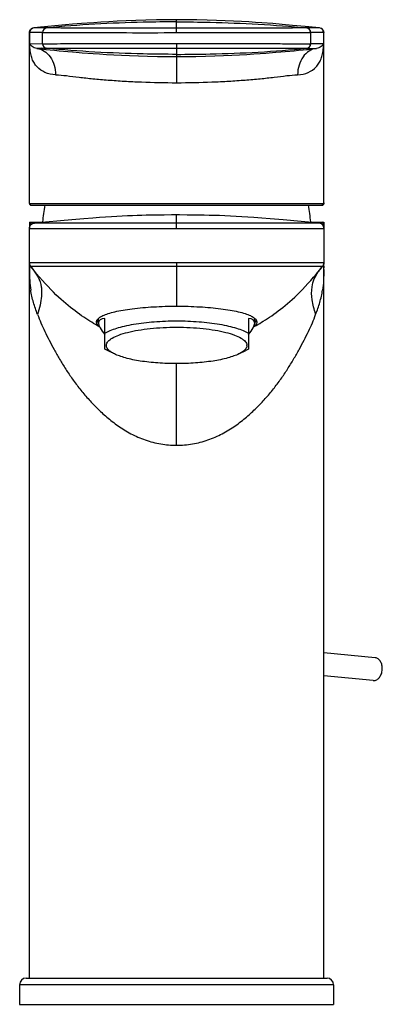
# Model space of a CAD drawing. Header units: millimetres. Extents: x 172 to 474, y -17 to 360.
# Tile 3 of 4: x 172 to 228, y 209 to 360. Entities that reach past the tile are written whole.
import ezdxf

# ---------------------------------------------------------------- set-up
doc = ezdxf.new("R2010")
doc.units = ezdxf.units.MM
doc.header["$LTSCALE"] = 30.734
doc.layers.get('0').update_dxf_attribs({"linetype": 'CONTINUOUS'})

msp = doc.modelspace()

# ---------------------------------------------------------------- linework, layer by layer
at = {"color": 9, "linetype": 'CONTINUOUS'}
for p, q in [((196.36, 357.56), (196.36, 359.53)), ((176.5, 358.29), (174.52, 358.29)), ((176.5, 358.28), (176.5, 358.28)), ((176.5, 358.28), (176.51, 358.28)), ((176.5, 358.28), (176.5, 358.28)), ((176.51, 358.28), (176.51, 358.28)), ((216.22, 358.28), (216.23, 358.28)), ((218.21, 358.29), (216.23, 358.29)), ((173.87, 357.58), (173.86, 357.58)), ((173.87, 357.58), (173.88, 357.59)), ((173.88, 357.59), (173.88, 355.86)), ((173.88, 357.59), (173.89, 357.59)), ((175.86, 357.58), (175.88, 357.58)), ((175.88, 355.86), (175.88, 357.58)), ((216.85, 357.58), (216.85, 355.86)), ((216.86, 357.58), (216.85, 357.58)), ((218.84, 357.59), (218.85, 357.59)), ((218.85, 355.86), (218.85, 357.59)), ((218.86, 357.58), (218.86, 357.58)), ((175.88, 355.86), (175.86, 355.86)), ((176.5, 355.16), (176.51, 355.16)), ((176.5, 355.16), (176.5, 355.16)), ((196.36, 355.89), (196.36, 349.91)), ((216.22, 355.16), (216.23, 355.16)), ((216.23, 355.16), (216.23, 355.16)), ((216.24, 355.15), (217.74, 355.15)), ((216.85, 355.86), (216.86, 355.86)), ((173.87, 331.48), (218.86, 331.48)), ((196.36, 327.63), (196.36, 329.71)), ((174.63, 328.44), (174.62, 328.46)), ((218.11, 328.46), (218.1, 328.44)), ((218.86, 322.37), (173.86, 322.37)), ((173.86, 321.89), (173.86, 321.65)), ((174.04, 321.87), (174.12, 321.88)), ((174.04, 321.87), (218.69, 321.87)), ((196.36, 322.37), (196.36, 315.78)), ((218.86, 321.89), (218.86, 321.65)), ((217.62, 314.5), (217.6, 314.57)), ((196.36, 294.53), (196.36, 307)), ((220.36, 212.13), (172.36, 212.13))]:
    msp.add_line(p, q, dxfattribs=at)
at = {"color": 7, "linetype": 'CONTINUOUS'}
for p, q in [((179.36, 358.73), (174.51, 358.28)), ((175.65, 358.39), (175.57, 358.38)), ((180.43, 358.83), (179.36, 358.73)), ((211.09, 358.93), (209.39, 359.06)), ((212.48, 358.81), (211.09, 358.93)), ((214.08, 358.67), (212.48, 358.81)), ((216.01, 358.49), (214.08, 358.67)), ((218.21, 358.28), (216.01, 358.49)), ((218.72, 358), (218.65, 358.09)), ((173.86, 331.53), (173.86, 357.58)), ((175.86, 357.58), (173.89, 357.59)), ((218.84, 357.59), (216.86, 357.58)), ((218.86, 331.53), (218.86, 357.58)), ((175.86, 355.86), (173.92, 355.82)), ((218.81, 355.83), (216.86, 355.86)), ((181.92, 354.49), (183.61, 354.36)), ((211.53, 354.55), (212.28, 354.61)), ((173.92, 331.32), (173.96, 331.27)), ((174.09, 331.2), (174.17, 331.18)), ((174.17, 331.18), (218.56, 331.18)), ((185.49, 329.38), (184.56, 329.31)), ((186.39, 329.43), (185.49, 329.38)), ((187.24, 329.48), (186.39, 329.43)), ((188.06, 329.53), (187.24, 329.48)), ((188.85, 329.56), (188.06, 329.53)), ((189.6, 329.59), (188.85, 329.56)), ((190.33, 329.62), (189.6, 329.59)), ((191.04, 329.64), (190.33, 329.62)), ((191.72, 329.66), (191.04, 329.64)), ((192.59, 329.68), (191.72, 329.66)), ((193.43, 329.69), (192.59, 329.68)), ((194.45, 329.7), (193.43, 329.69)), ((195.57, 329.71), (194.45, 329.7)), ((196.82, 329.71), (195.57, 329.71)), ((197.98, 329.7), (196.82, 329.71)), ((198.86, 329.69), (197.98, 329.7)), ((199.81, 329.68), (198.86, 329.69)), ((200.55, 329.67), (199.81, 329.68)), ((201.32, 329.65), (200.55, 329.67)), ((202.11, 329.63), (201.32, 329.65)), ((202.92, 329.6), (202.11, 329.63)), ((203.75, 329.57), (202.92, 329.6)), ((204.6, 329.53), (203.75, 329.57)), ((205.46, 329.48), (204.6, 329.53)), ((206.35, 329.43), (205.46, 329.48)), ((207.25, 329.38), (206.35, 329.43)), ((173.86, 328.63), (173.86, 327.66)), ((173.86, 328.63), (176.43, 328.63)), ((173.95, 328.12), (173.95, 328.11)), ((173.96, 328.12), (173.95, 328.12)), ((173.97, 328.14), (173.96, 328.13)), ((173.96, 328.13), (173.96, 328.12)), ((173.96, 328.13), (173.96, 328.13)), ((173.96, 328.13), (173.96, 328.13)), ((173.96, 328.12), (173.96, 328.12)), ((173.98, 328.16), (173.97, 328.15)), ((173.98, 328.15), (173.97, 328.15)), ((174.01, 328.2), (174, 328.19)), ((174.01, 328.21), (174.01, 328.2)), ((174.03, 328.22), (174.02, 328.22)), ((174.08, 328.28), (174.07, 328.27)), ((174.09, 328.29), (174.08, 328.28)), ((174.09, 328.28), (174.08, 328.28)), ((174.38, 328.44), (174.35, 328.43)), ((174.4, 328.45), (174.38, 328.44)), ((174.41, 328.45), (174.38, 328.44)), ((174.44, 328.45), (174.41, 328.45)), ((174.57, 328.47), (174.55, 328.47)), ((180.36, 328.98), (174.57, 328.47)), ((175.2, 328.49), (174.59, 328.45)), ((174.59, 328.47), (174.6, 328.47)), ((174.6, 328.47), (174.6, 328.47)), ((174.6, 328.47), (174.6, 328.47)), ((174.6, 328.47), (174.6, 328.47)), ((174.6, 328.47), (174.6, 328.47)), ((182.2, 329.13), (180.36, 328.98)), ((183.57, 329.24), (182.2, 329.13)), ((184.56, 329.31), (183.57, 329.24)), ((208.17, 329.31), (207.25, 329.38)), ((209.41, 329.22), (208.17, 329.31)), ((210.68, 329.12), (209.41, 329.22)), ((212.63, 328.96), (210.68, 329.12)), ((218.16, 328.47), (212.63, 328.96)), ((216.29, 328.63), (218.86, 328.63)), ((218.11, 328.46), (218.11, 328.46)), ((218.13, 328.47), (218.13, 328.47)), ((218.13, 328.47), (218.13, 328.47)), ((218.13, 328.47), (218.13, 328.47)), ((218.13, 328.47), (218.13, 328.47)), ((218.13, 328.47), (218.13, 328.47)), ((218.18, 328.47), (218.16, 328.47)), ((218.2, 328.47), (218.18, 328.47)), ((218.34, 328.44), (218.31, 328.45)), ((218.54, 328.36), (218.53, 328.37)), ((218.7, 328.23), (218.69, 328.23)), ((218.74, 328.17), (218.73, 328.18)), ((218.76, 328.14), (218.76, 328.14)), ((218.76, 328.13), (218.76, 328.14)), ((218.76, 328.13), (218.76, 328.14)), ((218.77, 328.13), (218.76, 328.13)), ((218.77, 328.12), (218.77, 328.13)), ((218.77, 328.12), (218.77, 328.12)), ((218.78, 328.11), (218.77, 328.12)), ((218.85, 327.88), (218.85, 327.89)), ((218.86, 327.87), (218.85, 327.88)), ((218.86, 328.63), (218.86, 327.66)), ((173.86, 213.13), (173.86, 327.64)), ((218.86, 327.78), (218.86, 327.81)), ((218.86, 327.69), (218.86, 327.78)), ((218.86, 327.66), (218.86, 327.73)), ((218.86, 327.64), (218.86, 322.37)), ((173.86, 322.34), (173.86, 322.26)), ((173.86, 322.33), (173.86, 322.29)), ((173.86, 322.32), (173.87, 322.23)), ((173.86, 322.29), (173.87, 322.26)), ((173.87, 322.27), (173.87, 322.26)), ((173.87, 322.26), (173.87, 322.22)), ((173.87, 322.23), (173.87, 322.1)), ((173.87, 322.17), (173.87, 322.11)), ((173.87, 322.1), (173.87, 321.99)), ((174.04, 321.88), (174.37, 321.45)), ((218.52, 321.66), (218.69, 321.88)), ((218.86, 213.13), (218.86, 322.35)), ((218.86, 322.22), (218.86, 322.32)), ((218.86, 322.14), (218.86, 322.31)), ((218.86, 322.27), (218.86, 322.29)), ((218.86, 322.25), (218.86, 322.27)), ((218.86, 322.26), (218.86, 322.27)), ((218.86, 322.23), (218.86, 322.24)), ((218.86, 322.03), (218.86, 322.2)), ((218.86, 322.09), (218.86, 322.14)), ((218.86, 321.99), (218.86, 322.03)), ((184.43, 313.21), (184.43, 313.9)), ((185.39, 309.22), (185.39, 313.89)), ((207.34, 313.89), (207.34, 309.22)), ((208.3, 313.21), (208.3, 313.9)), ((185.79, 309), (185.39, 309.22)), ((186.84, 308.49), (185.79, 309)), ((205.89, 308.49), (206.94, 309)), ((207.34, 309.22), (206.94, 309)), ((226.73, 262.07), (218.86, 262.82)), ((226.4, 258.59), (218.86, 259.31)), ((226.4, 258.59), (226.48, 258.58)), ((172.36, 212.13), (172.36, 209.13)), ((173.36, 213.13), (219.36, 213.13)), ((220.36, 212.13), (220.36, 209.13)), ((172.36, 209.13), (220.36, 209.13))]:
    msp.add_line(p, q, dxfattribs=at)
for points in [[(196.36, 359.53), (194.95, 359.53), (193.27, 359.51), (191.66, 359.47), (190.12, 359.43), (188.66, 359.37), (187.28, 359.3), (185.98, 359.23), (184.77, 359.16), (183.68, 359.08), (182.7, 359.01), (181.84, 358.95), (180.43, 358.83)], [(209.39, 359.06), (208.42, 359.13), (207.38, 359.19), (206.26, 359.26), (205.07, 359.32), (203.81, 359.38), (202.46, 359.43), (201.02, 359.47), (199.47, 359.51), (197.81, 359.53), (196.36, 359.53)], [(174.01, 358.01), (173.95, 357.93), (173.91, 357.83)], [(174.15, 358.15), (174.08, 358.09), (174.01, 358.01)], [(174.35, 358.25), (174.3, 358.23), (174.21, 358.18), (174.12, 358.12), (174.05, 358.05)], [(174.29, 358.23), (174.22, 358.19), (174.15, 358.15)], [(218.75, 357.95), (218.74, 357.97), (218.74, 357.98), (218.73, 357.99), (218.72, 358.01), (218.71, 358.02), (218.69, 358.03), (218.68, 358.05), (218.67, 358.06), (218.66, 358.07), (218.65, 358.09), (218.63, 358.1), (218.62, 358.11), (218.61, 358.12), (218.59, 358.13), (218.58, 358.15), (218.56, 358.16), (218.55, 358.17), (218.53, 358.18), (218.51, 358.19), (218.49, 358.2), (218.48, 358.21), (218.46, 358.22), (218.44, 358.23)], [(218.65, 358.09), (218.57, 358.16), (218.48, 358.21), (218.44, 358.23)], [(218.83, 357.79), (218.79, 357.9), (218.72, 358)], [(173.91, 357.83), (173.88, 357.73), (173.86, 357.62)], [(218.79, 357.9), (218.78, 357.9), (218.77, 357.92), (218.77, 357.93), (218.76, 357.94)], [(218.86, 357.58), (218.86, 357.67), (218.83, 357.79)], [(180.44, 354.61), (180.56, 354.6), (181.92, 354.49)], [(183.61, 354.36), (184.58, 354.3), (185.62, 354.23), (186.74, 354.17), (187.93, 354.11), (189.18, 354.05), (190.51, 354), (191.92, 353.96), (193.43, 353.93), (195.02, 353.91), (196.36, 353.91)], [(196.36, 353.91), (197.71, 353.91), (199.3, 353.93), (200.8, 353.96), (202.22, 354), (203.55, 354.05), (204.8, 354.11), (205.99, 354.17), (207.11, 354.23), (208.15, 354.3), (209.12, 354.36), (210, 354.43), (211.53, 354.55)], [(173.86, 331.53), (173.86, 331.51), (173.87, 331.49), (173.87, 331.47), (173.87, 331.45), (173.87, 331.42), (173.89, 331.38), (173.92, 331.32)], [(173.96, 331.27), (174.02, 331.23), (174.09, 331.2)], [(218.56, 331.18), (218.63, 331.19), (218.7, 331.22), (218.75, 331.26), (218.8, 331.3), (218.83, 331.35), (218.85, 331.4), (218.86, 331.44), (218.86, 331.47), (218.86, 331.49), (218.86, 331.51), (218.86, 331.53)], [(174.59, 328.45), (174.56, 328.45), (174.53, 328.45), (174.49, 328.45), (174.44, 328.44), (174.39, 328.43), (174.34, 328.41), (174.29, 328.4), (174.24, 328.37), (174.19, 328.35), (174.14, 328.31), (174.09, 328.27), (174.05, 328.23), (174.01, 328.18), (173.97, 328.13), (173.94, 328.07), (173.91, 328.01), (173.89, 327.94), (173.88, 327.87), (173.87, 327.81), (173.86, 327.74), (173.86, 327.67)], [(173.88, 327.89), (173.88, 327.88), (173.87, 327.87)], [(173.9, 327.99), (173.9, 327.98), (173.89, 327.97), (173.89, 327.97), (173.89, 327.96), (173.89, 327.95), (173.89, 327.94), (173.88, 327.93)], [(173.88, 327.92), (173.88, 327.91), (173.88, 327.9), (173.88, 327.89)], [(173.95, 328.12), (173.95, 328.11), (173.95, 328.1), (173.94, 328.09), (173.94, 328.09), (173.94, 328.08), (173.93, 328.07), (173.93, 328.07), (173.93, 328.06), (173.92, 328.06), (173.92, 328.05), (173.92, 328.04), (173.92, 328.04), (173.91, 328.03), (173.91, 328.02), (173.91, 328.02), (173.91, 328.01), (173.9, 328), (173.9, 327.99)], [(173.99, 328.17), (173.98, 328.16), (173.98, 328.15), (173.97, 328.14)], [(173.97, 328.15), (173.97, 328.14), (173.97, 328.14), (173.97, 328.14), (173.97, 328.14)], [(173.99, 328.17), (173.98, 328.16), (173.98, 328.16)], [(174, 328.19), (174, 328.19), (174, 328.18), (173.99, 328.18), (173.99, 328.18), (173.99, 328.17)], [(174.02, 328.22), (174.02, 328.21), (174.01, 328.21), (174.01, 328.2), (174.01, 328.2)], [(174.04, 328.24), (174.03, 328.23), (174.03, 328.22)], [(174.06, 328.26), (174.05, 328.25), (174.04, 328.24), (174.04, 328.23)], [(174.06, 328.25), (174.05, 328.25), (174.04, 328.24)], [(174.08, 328.28), (174.07, 328.27), (174.06, 328.26)], [(174.14, 328.32), (174.12, 328.32), (174.11, 328.31), (174.1, 328.3), (174.09, 328.29)], [(174.15, 328.33), (174.13, 328.32), (174.12, 328.31), (174.11, 328.3)], [(174.26, 328.4), (174.23, 328.38), (174.21, 328.37), (174.19, 328.36), (174.18, 328.35), (174.16, 328.34), (174.15, 328.33)], [(174.31, 328.42), (174.28, 328.41), (174.25, 328.39), (174.23, 328.38), (174.2, 328.37), (174.18, 328.36), (174.16, 328.34)], [(174.38, 328.44), (174.34, 328.43), (174.31, 328.42)], [(174.51, 328.46), (174.49, 328.46), (174.48, 328.46), (174.46, 328.46), (174.43, 328.45), (174.4, 328.45)], [(174.48, 328.46), (174.46, 328.46), (174.44, 328.45)], [(174.55, 328.47), (174.53, 328.47), (174.52, 328.46), (174.5, 328.46), (174.48, 328.46)], [(174.61, 328.45), (174.61, 328.46), (174.6, 328.47), (174.6, 328.47), (174.6, 328.47)], [(218.86, 327.77), (218.86, 327.84), (218.84, 327.92), (218.82, 327.99), (218.79, 328.06), (218.76, 328.13), (218.72, 328.19), (218.67, 328.24), (218.63, 328.28), (218.57, 328.32), (218.52, 328.36), (218.46, 328.39), (218.41, 328.41), (218.35, 328.42), (218.3, 328.44), (218.24, 328.44), (218.2, 328.45), (218.17, 328.45), (218.14, 328.45), (217.61, 328.48)], [(218.13, 328.47), (218.13, 328.47), (218.13, 328.47), (218.12, 328.46), (218.12, 328.45)], [(218.23, 328.46), (218.22, 328.46), (218.2, 328.47), (218.19, 328.47)], [(218.45, 328.41), (218.42, 328.42), (218.4, 328.43), (218.37, 328.43), (218.34, 328.44), (218.32, 328.45), (218.3, 328.45), (218.28, 328.45), (218.26, 328.46), (218.25, 328.46), (218.23, 328.46)], [(218.31, 328.45), (218.29, 328.45), (218.27, 328.46)], [(218.5, 328.38), (218.48, 328.39), (218.45, 328.41), (218.41, 328.42), (218.38, 328.43)], [(218.51, 328.38), (218.49, 328.39), (218.47, 328.4)], [(218.55, 328.36), (218.53, 328.37), (218.5, 328.38)], [(218.57, 328.34), (218.56, 328.35), (218.54, 328.36)], [(218.65, 328.28), (218.64, 328.29), (218.63, 328.3), (218.61, 328.31), (218.6, 328.32), (218.58, 328.33), (218.57, 328.34), (218.55, 328.36)], [(218.6, 328.32), (218.59, 328.33), (218.58, 328.33)], [(218.63, 328.3), (218.62, 328.3), (218.61, 328.31)], [(218.65, 328.28), (218.64, 328.28), (218.64, 328.29)], [(218.66, 328.26), (218.66, 328.27), (218.65, 328.28)], [(218.68, 328.25), (218.67, 328.26), (218.66, 328.27)], [(218.69, 328.24), (218.68, 328.24), (218.68, 328.25), (218.67, 328.25), (218.67, 328.26)], [(218.7, 328.22), (218.69, 328.23), (218.69, 328.24)], [(218.74, 328.18), (218.73, 328.18), (218.73, 328.18), (218.73, 328.19), (218.73, 328.19), (218.72, 328.2), (218.72, 328.2), (218.72, 328.2), (218.71, 328.21), (218.71, 328.21), (218.71, 328.22), (218.7, 328.22)], [(218.76, 328.15), (218.76, 328.15), (218.75, 328.15), (218.75, 328.15), (218.75, 328.16), (218.75, 328.16), (218.75, 328.16), (218.75, 328.16), (218.74, 328.17), (218.74, 328.17), (218.74, 328.17)], [(218.83, 327.98), (218.83, 327.99), (218.83, 327.99), (218.82, 328), (218.82, 328.01), (218.82, 328.01), (218.82, 328.02), (218.82, 328.03), (218.81, 328.03), (218.81, 328.04), (218.81, 328.05), (218.8, 328.05), (218.8, 328.06), (218.8, 328.07), (218.8, 328.07), (218.79, 328.08), (218.79, 328.09), (218.79, 328.09), (218.78, 328.1), (218.78, 328.11), (218.78, 328.11), (218.77, 328.12)], [(218.85, 327.89), (218.85, 327.9), (218.85, 327.91), (218.85, 327.92), (218.84, 327.93), (218.84, 327.94), (218.84, 327.95), (218.84, 327.96), (218.84, 327.96), (218.83, 327.97)], [(173.87, 327.78), (173.86, 327.73), (173.86, 327.68)], [(173.87, 327.85), (173.87, 327.84), (173.87, 327.82), (173.87, 327.79), (173.87, 327.78)], [(218.86, 327.83), (218.86, 327.85), (218.86, 327.87)], [(173.87, 322.3), (173.87, 322.29), (173.87, 322.27)], [(173.87, 322.28), (173.87, 322.27), (173.87, 322.25), (173.87, 322.24), (173.87, 322.22), (173.87, 322.2), (173.88, 322.19), (173.88, 322.17), (173.88, 322.15)], [(173.88, 322.15), (173.89, 322.13), (173.89, 322.12), (173.9, 322.11)], [(173.9, 322.11), (173.9, 322.09), (173.91, 322.08), (173.91, 322.07)], [(218.58, 321.73), (218.64, 321.8), (218.66, 321.84), (218.69, 321.88)], [(218.83, 322.11), (218.84, 322.13), (218.85, 322.16), (218.85, 322.19)], [(218.86, 322.29), (218.86, 322.3), (218.86, 322.32), (218.86, 322.32)], [(218.53, 321.66), (218.55, 321.69), (218.58, 321.73)]]:
    msp.add_lwpolyline(points, dxfattribs=at)
at = {"color": 9, "linetype": 'CONTINUOUS'}
for points in [[(216.22, 358.28), (216.23, 358.28), (216.23, 358.28), (216.23, 358.28)], [(216.22, 358.28), (216.22, 358.28), (216.22, 358.28)], [(176.5, 355.16), (176.5, 355.16), (176.51, 355.16), (176.51, 355.16), (176.51, 355.16)], [(216.22, 355.16), (216.22, 355.16), (216.22, 355.16), (216.22, 355.16), (216.23, 355.16)], [(216.63, 321.88), (218.61, 321.88), (218.69, 321.87)]]:
    msp.add_lwpolyline(points, dxfattribs=at)
at = {"color": 7, "linetype": 'CONTINUOUS'}
for centre, radius, start, end in [((174.59, 357.59), 0.7, 95.601, 180.5966), ((176.56, 357.59), 0.7, 95.5993, 180.5912), ((216.16, 357.59), 0.7, 359.4132, 84.4233), ((218.14, 357.59), 0.7, 359.4078, 84.4217), ((176.56, 355.85), 0.7, 179.4083, 264.5103), ((216.16, 355.85), 0.7, 275.9795, 0.5919), ((195.81, 327.13), 20, 168.2891, 175.6803), ((196.92, 327.13), 20, 4.3197, 11.7109), ((174.46, 322.3), 0.599, 202.8941, 207.7726), ((218.26, 322.31), 0.603, 332.2773, 336.4453), ((218.31, 322.29), 0.556, 336.4449, 340.869), ((239.05, 305.51), 26.11, 141.8103, 142.3963), ((199.67, 340.04), 31.29, 240.3818, 241.1669), ((185.66, 314.15), 1.85, 230.2696, 233.4662), ((193.06, 340.03), 31.29, 298.8257, 299.6149), ((207.07, 314.14), 1.84, 306.5528, 309.8436), ((186.33, 309.78), 0.72, 174.2122, 179.9889), ((206.39, 309.78), 0.72, 0.0111, 5.7848), ((205.64, 310.22), 1.61, 317.4873, 318.593), ((173.36, 212.13), 1, 90, 180), ((219.36, 212.13), 1, 0, 90)]:
    msp.add_arc(centre, radius, start, end, dxfattribs=at)
at = {"color": 9, "linetype": 'CONTINUOUS'}
for centre, radius, start, end in [((176.58, 357.58), 0.7, 95.2888, 180.0747), ((216.15, 357.58), 0.7, 359.9977, 84.71), ((218.15, 357.58), 0.707, 21.3892, 63.0856), ((218.16, 357.59), 0.696, 20.7462, 26.7061), ((166.6, 355.48), 7.32, 357.951, 2.5517), ((175.75, 128.03), 227.13, 89.8108, 90.1926), ((202.29, 604.9), 251.24, 263.7601, 265.0098), ((176.58, 355.86), 0.7, 179.9247, 264.711), ((190.16, 607.74), 254.1, 274.995, 276.233), ((216.15, 355.86), 0.7, 275.2896, 0.0082), ((218.56, 331.48), 0.296, 303.7464, 330.1895), ((176.16, 327.76), 2.3, 157.7193, 166.6483), ((174.54, 329.72), 1.28, 286.2148, 301.5348), ((218.2, 329.74), 1.29, 238.4949, 243.1296), ((218.19, 329.72), 1.27, 243.122, 253.6717), ((216.6, 327.78), 2.26, 20.3943, 22.3149), ((216.57, 327.77), 2.29, 15.0225, 20.3823), ((216.5, 327.75), 2.36, 10.2428, 15.0173), ((216.44, 327.74), 2.43, 8.7978, 10.2528), ((300.46, 321.76), 126.59, 180.0478, 180.1826), ((225.38, 315.89), 8.96, 144.7856, 145.1965), ((92.42, 321.76), 126.44, 359.817, 359.9521)]:
    msp.add_arc(centre, radius, start, end, dxfattribs=at)
at = {"color": 7, "linetype": 'CONTINUOUS'}
for centre, major_axis, ratio, start_param, end_param in [((196.36, 306.55), (11.86, -6.96), 0.194963, 2.851774, 3.659426), ((196.36, 313.9), (12.25, 0), 0.260244, -3.03567, -2.916495), ((196.36, 306.55), (11.86, 6.96), 0.194963, 5.765352, 6.573004), ((196.36, 313.9), (12.25, 0), 0.260244, -0.221429, -0.103184)]:
    msp.add_ellipse(centre, major_axis=major_axis, ratio=ratio, start_param=start_param, end_param=end_param, dxfattribs=at)
at = {"color": 9, "linetype": 'CONTINUOUS'}
for points, knots in [([(173.87, 357.58), (173.87, 357.67), (173.9, 357.84), (173.99, 357.98), (174.05, 358.05)], [0, 0, 0, 0, 0.499995, 1, 1, 1, 1]), ([(173.92, 357.84), (173.96, 357.94), (174.09, 358.13), (174.29, 358.23), (174.4, 358.26)], [0, 0, 0, 0, 0.500846, 1, 1, 1, 1]), ([(196.36, 359.2), (194.66, 359.2), (188.03, 359.13), (181.4, 358.75), (176.5, 358.28)], [0, 0, 0, 0, 0.256536, 1, 1, 1, 1]), ([(196.36, 358.25), (195.1, 358.25), (192.62, 358.25), (189.02, 358.26), (185.68, 358.26), (182.74, 358.26), (180.58, 358.26), (179.13, 358.26), (178.28, 358.27), (177.59, 358.27), (177.07, 358.27), (176.73, 358.28), (176.56, 358.28), (176.51, 358.28)], [0, 0, 0, 0, 0.190794, 0.374616, 0.544646, 0.694744, 0.819261, 0.870535, 0.913805, 0.948616, 0.974717, 0.99191, 1, 1, 1, 1]), ([(196.36, 359.2), (198.07, 359.2), (204.7, 359.13), (211.32, 358.75), (216.23, 358.28)], [0, 0, 0, 0, 0.256536, 1, 1, 1, 1]), ([(216.22, 358.28), (216.16, 358.28), (216, 358.28), (215.66, 358.27), (215.14, 358.27), (214.45, 358.27), (213.59, 358.26), (212.14, 358.26), (209.99, 358.26), (207.04, 358.26), (203.71, 358.26), (200.11, 358.25), (197.63, 358.25), (196.36, 358.25)], [0, 0, 0, 0, 0.008121, 0.025339, 0.051459, 0.086284, 0.129563, 0.180841, 0.305356, 0.45544, 0.625446, 0.809239, 1, 1, 1, 1]), ([(175.88, 357.58), (175.93, 357.58), (176.1, 357.58), (176.45, 357.58), (176.98, 357.57), (178.04, 357.57), (179.77, 357.56), (182.29, 357.56), (185.33, 357.56), (190.08, 357.55), (193.8, 357.55), (196.36, 357.56)], [0, 0, 0, 0, 0.007839, 0.024825, 0.050811, 0.085543, 0.17992, 0.304482, 0.454645, 0.624881, 1, 1, 1, 1]), ([(196.36, 357.56), (198.93, 357.56), (202.65, 357.56), (207.4, 357.56), (210.44, 357.56), (212.96, 357.57), (214.69, 357.57), (215.75, 357.57), (216.28, 357.58), (216.63, 357.58), (216.8, 357.58), (216.85, 357.58)], [0, 0, 0, 0, 0.375122, 0.545358, 0.695521, 0.820082, 0.914458, 0.94919, 0.975176, 0.992161, 1, 1, 1, 1]), ([(218.86, 357.58), (218.86, 357.59), (218.86, 357.59), (218.85, 357.59), (218.85, 357.59)], [0, 0, 0, 0, 0.448482, 1, 1, 1, 1]), ([(173.92, 355.22), (173.91, 355.27), (173.9, 355.48), (173.88, 355.7), (173.88, 355.86)], [0, 0, 0, 0, 0.246725, 1, 1, 1, 1]), ([(174.98, 355.15), (174.72, 355.17), (174.3, 355.35), (174.02, 355.68), (173.92, 355.81)], [0, 0, 0, 0, 0.6091, 1, 1, 1, 1]), ([(177.86, 351.12), (177.3, 351.14), (176.26, 351.36), (175.17, 352.1), (174.58, 352.88), (174.25, 353.56), (174.03, 354.35), (173.95, 354.92), (173.92, 355.22)], [0, 0, 0, 0, 0.265016, 0.496285, 0.609493, 0.727728, 0.856435, 1, 1, 1, 1]), ([(174.98, 355.15), (175.38, 355.1), (176.19, 354.8), (177.13, 353.86), (177.73, 352.58), (177.86, 351.61), (177.86, 351.12)], [0, 0, 0, 0, 0.223363, 0.46398, 0.725198, 1, 1, 1, 1]), ([(175.88, 355.86), (175.93, 355.86), (176.1, 355.86), (176.45, 355.87), (176.98, 355.87), (178.04, 355.87), (179.77, 355.88), (182.29, 355.88), (185.33, 355.88), (190.08, 355.89), (193.8, 355.89), (196.36, 355.89)], [0, 0, 0, 0, 0.007839, 0.024824, 0.050809, 0.085541, 0.179918, 0.304482, 0.454647, 0.624885, 1, 1, 1, 1]), ([(196.36, 354.24), (194.66, 354.24), (188.03, 354.31), (181.41, 354.69), (176.5, 355.16)], [0, 0, 0, 0, 0.256536, 1, 1, 1, 1]), ([(176.51, 355.16), (176.56, 355.16), (176.73, 355.16), (177.07, 355.17), (177.59, 355.17), (178.28, 355.17), (179.14, 355.18), (180.59, 355.18), (182.74, 355.18), (185.69, 355.18), (189.02, 355.19), (192.62, 355.19), (195.1, 355.19), (196.36, 355.19)], [0, 0, 0, 0, 0.008122, 0.025343, 0.051466, 0.086294, 0.129577, 0.180858, 0.305376, 0.45546, 0.625462, 0.809247, 1, 1, 1, 1]), ([(196.36, 355.89), (198.93, 355.89), (202.65, 355.89), (207.4, 355.88), (210.44, 355.88), (212.96, 355.87), (214.69, 355.87), (215.75, 355.87), (216.28, 355.86), (216.63, 355.86), (216.8, 355.86), (216.85, 355.86)], [0, 0, 0, 0, 0.375118, 0.545356, 0.695521, 0.820084, 0.91446, 0.949192, 0.975176, 0.992161, 1, 1, 1, 1]), ([(196.36, 355.19), (197.63, 355.19), (200.11, 355.19), (203.71, 355.19), (207.04, 355.18), (209.99, 355.18), (212.14, 355.18), (213.59, 355.18), (214.45, 355.17), (215.14, 355.17), (215.66, 355.17), (216, 355.16), (216.16, 355.16), (216.22, 355.16)], [0, 0, 0, 0, 0.190761, 0.374554, 0.54456, 0.694644, 0.819158, 0.870436, 0.913716, 0.94854, 0.97466, 0.991879, 1, 1, 1, 1]), ([(196.36, 354.24), (198.07, 354.24), (204.7, 354.31), (211.32, 354.69), (216.23, 355.16)], [0, 0, 0, 0, 0.256536, 1, 1, 1, 1]), ([(214.87, 351.12), (215.43, 351.14), (216.47, 351.36), (217.56, 352.1), (218.15, 352.88), (218.48, 353.56), (218.7, 354.35), (218.78, 354.92), (218.81, 355.22)], [0, 0, 0, 0, 0.265033, 0.49632, 0.609529, 0.727752, 0.856434, 1, 1, 1, 1]), ([(217.75, 355.15), (217.35, 355.1), (216.54, 354.8), (215.6, 353.86), (215, 352.58), (214.87, 351.61), (214.87, 351.12)], [0, 0, 0, 0, 0.223327, 0.46394, 0.725176, 1, 1, 1, 1]), ([(218.81, 355.83), (218.77, 355.77), (218.66, 355.62), (218.35, 355.32), (218, 355.17), (217.74, 355.15)], [0, 0, 0, 0, 0.179081, 0.404252, 1, 1, 1, 1]), ([(218.81, 355.22), (218.81, 355.27), (218.8, 355.47), (218.81, 355.68), (218.81, 355.83)], [0, 0, 0, 0, 0.254007, 1, 1, 1, 1]), ([(218.81, 355.22), (218.81, 355.27), (218.83, 355.48), (218.84, 355.7), (218.85, 355.86)], [0, 0, 0, 0, 0.245355, 1, 1, 1, 1]), ([(177.86, 351.12), (178.42, 351.1), (179.61, 350.99), (181.51, 350.73), (183.63, 350.51), (185.94, 350.31), (188.41, 350.14), (191.9, 349.96), (194.56, 349.91), (196.36, 349.91)], [0, 0, 0, 0, 0.090302, 0.194179, 0.30968, 0.435153, 0.568917, 0.709019, 1, 1, 1, 1]), ([(196.36, 349.91), (198.16, 349.91), (200.83, 349.96), (204.32, 350.14), (206.78, 350.31), (209.09, 350.51), (211.22, 350.73), (213.11, 350.99), (214.31, 351.1), (214.87, 351.12)], [0, 0, 0, 0, 0.290981, 0.431083, 0.564847, 0.69032, 0.805821, 0.909698, 1, 1, 1, 1]), ([(173.87, 331.48), (173.87, 331.48), (173.87, 331.49), (173.86, 331.51), (173.86, 331.53), (173.86, 331.54)], [0, 0, 0, 0, 0.070723, 0.258705, 1, 1, 1, 1]), ([(173.87, 331.48), (173.87, 331.47), (173.87, 331.42), (173.89, 331.37), (173.91, 331.34)], [0, 0, 0, 0, 0.236991, 1, 1, 1, 1]), ([(218.86, 331.54), (218.86, 331.53), (218.86, 331.51), (218.86, 331.49), (218.86, 331.49)], [0, 0, 0, 0, 0.675467, 1, 1, 1, 1]), ([(173.86, 327.64), (173.86, 327.75), (173.87, 327.96), (174.04, 328.24), (174.31, 328.42), (174.52, 328.44), (174.63, 328.44)], [0, 0, 0, 0, 0.249584, 0.499937, 0.75031, 1, 1, 1, 1]), ([(173.87, 327.93), (173.87, 327.89), (173.87, 327.83), (173.86, 327.76), (173.86, 327.74)], [0, 0, 0, 0, 0.702296, 1, 1, 1, 1]), ([(173.93, 328.29), (173.92, 328.27), (173.9, 328.15), (173.88, 328.03), (173.87, 327.93)], [0, 0, 0, 0, 0.245159, 1, 1, 1, 1]), ([(196.36, 328.43), (194.95, 328.43), (192.18, 328.43), (188.77, 328.43), (186.16, 328.44), (184.33, 328.44), (182.63, 328.43), (181.05, 328.43), (179.62, 328.43), (178.36, 328.43), (177.41, 328.43), (176.74, 328.43), (176.3, 328.43), (175.92, 328.43), (175.59, 328.43), (175.3, 328.43), (175.07, 328.43), (174.9, 328.43), (174.8, 328.43), (174.74, 328.43), (174.69, 328.44), (174.66, 328.44), (174.64, 328.44), (174.63, 328.44), (174.63, 328.44)], [0, 0, 0, 0, 0.194779, 0.382354, 0.471056, 0.555216, 0.634037, 0.706767, 0.772684, 0.831164, 0.88163, 0.903713, 0.923622, 0.941307, 0.956727, 0.969846, 0.980627, 0.989039, 0.992353, 0.995072, 0.997195, 0.998723, 0.999655, 1, 1, 1, 1]), ([(218.1, 328.44), (218.1, 328.44), (218.09, 328.44), (218.07, 328.44), (218.03, 328.44), (217.99, 328.43), (217.93, 328.43), (217.83, 328.43), (217.66, 328.43), (217.43, 328.43), (217.14, 328.43), (216.81, 328.43), (216.42, 328.43), (215.99, 328.43), (215.32, 328.43), (214.37, 328.43), (213.11, 328.43), (211.68, 328.43), (210.1, 328.43), (208.39, 328.44), (206.57, 328.44), (203.96, 328.43), (200.55, 328.43), (197.78, 328.43), (196.36, 328.43)], [0, 0, 0, 0, 0.000345, 0.001277, 0.002805, 0.004928, 0.007647, 0.010961, 0.019373, 0.030154, 0.043273, 0.058693, 0.076378, 0.096287, 0.11837, 0.168836, 0.227316, 0.293233, 0.365963, 0.444784, 0.528944, 0.617646, 0.805221, 1, 1, 1, 1]), ([(218.86, 327.64), (218.86, 327.75), (218.86, 327.96), (218.69, 328.24), (218.42, 328.42), (218.2, 328.44), (218.1, 328.44)], [0, 0, 0, 0, 0.249487, 0.500004, 0.750506, 1, 1, 1, 1]), ([(218.86, 327.74), (218.86, 327.75), (218.86, 327.8), (218.86, 327.85), (218.86, 327.88)], [0, 0, 0, 0, 0.31759, 1, 1, 1, 1]), ([(173.86, 327.64), (173.86, 327.64), (173.88, 327.64), (173.89, 327.64), (173.93, 327.64), (173.98, 327.63), (174.04, 327.63), (174.15, 327.63), (174.31, 327.63), (174.56, 327.63), (174.85, 327.63), (175.2, 327.63), (175.59, 327.63), (176.04, 327.63), (176.73, 327.63), (177.72, 327.63), (179.03, 327.63), (180.51, 327.63), (182.14, 327.63), (183.91, 327.64), (185.79, 327.64), (188.5, 327.64), (192.03, 327.63), (194.9, 327.63), (196.36, 327.63)], [0, 0, 0, 0, 0.000319, 0.001227, 0.002732, 0.004835, 0.007536, 0.010834, 0.019217, 0.02997, 0.043063, 0.05846, 0.076126, 0.096021, 0.118095, 0.168552, 0.227026, 0.292944, 0.365683, 0.444525, 0.528715, 0.617454, 0.805106, 1, 1, 1, 1]), ([(196.36, 327.63), (197.83, 327.63), (200.7, 327.63), (204.23, 327.64), (206.93, 327.64), (208.82, 327.64), (210.59, 327.63), (212.22, 327.63), (213.7, 327.63), (215.01, 327.63), (215.99, 327.63), (216.69, 327.63), (217.14, 327.63), (217.53, 327.63), (217.88, 327.63), (218.17, 327.63), (218.41, 327.63), (218.58, 327.63), (218.69, 327.63), (218.75, 327.63), (218.8, 327.64), (218.83, 327.64), (218.85, 327.64), (218.86, 327.64), (218.86, 327.64)], [0, 0, 0, 0, 0.194894, 0.382546, 0.471285, 0.555475, 0.634317, 0.707056, 0.772974, 0.831448, 0.881905, 0.903979, 0.923874, 0.94154, 0.956937, 0.97003, 0.980783, 0.989166, 0.992464, 0.995165, 0.997268, 0.998773, 0.999681, 1, 1, 1, 1]), ([(173.86, 321.36), (173.87, 320.79), (173.88, 319.75), (173.98, 318.71), (174.05, 318.23)], [0, 0, 0, 0, 0.538809, 1, 1, 1, 1]), ([(174.37, 321.45), (174.67, 321.05), (175.26, 320.21), (175.58, 319.23), (175.66, 318.72)], [0, 0, 0, 0, 0.49643, 1, 1, 1, 1]), ([(217.07, 318.72), (217.13, 319.14), (217.37, 319.94), (217.79, 320.66), (218.03, 321)], [0, 0, 0, 0, 0.505186, 1, 1, 1, 1]), ([(218.86, 321.36), (218.86, 320.79), (218.85, 319.75), (218.75, 318.71), (218.68, 318.23)], [0, 0, 0, 0, 0.53879, 1, 1, 1, 1]), ([(175.1, 314.5), (174.98, 314.81), (174.76, 315.42), (174.46, 316.35), (174.22, 317.28), (174.1, 317.91), (174.05, 318.23)], [0, 0, 0, 0, 0.258288, 0.506408, 0.75193, 1, 1, 1, 1]), ([(175.66, 318.72), (175.68, 318.61), (175.74, 318.15), (175.73, 317.67), (175.7, 317.32)], [0, 0, 0, 0, 0.240731, 1, 1, 1, 1]), ([(217.6, 314.57), (217.41, 315.29), (217.02, 316.64), (216.97, 318.07), (217.07, 318.72)], [0, 0, 0, 0, 0.532732, 1, 1, 1, 1]), ([(217.62, 314.5), (217.75, 314.81), (217.97, 315.42), (218.27, 316.35), (218.51, 317.28), (218.63, 317.91), (218.68, 318.23)], [0, 0, 0, 0, 0.258361, 0.506611, 0.752155, 1, 1, 1, 1]), ([(175.7, 317.32), (175.67, 316.85), (175.5, 315.9), (175.23, 314.98), (175.1, 314.5)], [0, 0, 0, 0, 0.483423, 1, 1, 1, 1]), ([(175.1, 314.5), (175.26, 314.07), (175.61, 313.2), (176.21, 311.89), (176.89, 310.54), (177.65, 309.13), (178.48, 307.65), (179.4, 306.14), (180.43, 304.62), (181.56, 303.11), (182.81, 301.63), (184.17, 300.2), (185.69, 298.79), (187.41, 297.44), (189.37, 296.23), (191.56, 295.27), (193.92, 294.66), (195.55, 294.53), (196.36, 294.53)], [0, 0, 0, 0, 0.044398, 0.090832, 0.139723, 0.191729, 0.246849, 0.304412, 0.364054, 0.425405, 0.48795, 0.551672, 0.61818, 0.689226, 0.76416, 0.841863, 0.920856, 1, 1, 1, 1]), ([(196.36, 294.53), (197.18, 294.53), (198.81, 294.66), (201.16, 295.27), (203.35, 296.23), (205.32, 297.44), (207.03, 298.79), (208.56, 300.2), (209.92, 301.63), (211.17, 303.11), (212.3, 304.62), (213.32, 306.14), (214.25, 307.65), (215.08, 309.13), (215.84, 310.54), (216.52, 311.89), (217.12, 313.2), (217.46, 314.07), (217.62, 314.5)], [0, 0, 0, 0, 0.079144, 0.158137, 0.23584, 0.310774, 0.38182, 0.448328, 0.51205, 0.574595, 0.635946, 0.695588, 0.753151, 0.808271, 0.860277, 0.909168, 0.955602, 1, 1, 1, 1])]:
    msp.add_open_spline(points, degree=3, knots=knots, dxfattribs=at)
for points in [[(173.88, 357.59), (173.88, 357.67), (173.89, 357.76), (173.92, 357.84)], [(218.8, 357.84), (218.84, 357.76), (218.85, 357.67), (218.85, 357.59)], [(218.86, 357.58), (218.86, 357.67), (218.85, 357.75), (218.82, 357.83)], [(173.91, 331.34), (173.92, 331.32), (173.93, 331.3), (173.95, 331.28)], [(173.95, 331.28), (173.96, 331.27), (173.98, 331.25), (174, 331.24)], [(174, 331.24), (174.03, 331.22), (174.06, 331.21), (174.09, 331.2)], [(174.09, 331.2), (174.11, 331.19), (174.14, 331.18), (174.17, 331.18)], [(218.64, 331.2), (218.61, 331.19), (218.59, 331.18), (218.56, 331.18)], [(218.73, 331.24), (218.7, 331.22), (218.67, 331.2), (218.64, 331.2)], [(218.86, 331.48), (218.86, 331.43), (218.85, 331.38), (218.82, 331.33)], [(218.86, 327.88), (218.85, 327.96), (218.84, 328.03), (218.83, 328.11)], [(218.06, 321.05), (218.16, 321.19), (218.26, 321.32), (218.36, 321.45)]]:
    msp.add_open_spline(points, degree=3, dxfattribs=at)
at = {"color": 7, "linetype": 'CONTINUOUS'}
for points, knots in [([(173.92, 355.82), (173.91, 355.83), (173.91, 355.84), (173.9, 355.85), (173.9, 355.84), (173.89, 355.84), (173.88, 355.85), (173.88, 355.85), (173.88, 355.86)], [0, 0, 0, 0, 0.329998, 0.469974, 0.558145, 0.649252, 0.745849, 1, 1, 1, 1]), ([(218.81, 355.83), (218.82, 355.83), (218.83, 355.85), (218.84, 355.85), (218.85, 355.86)], [0, 0, 0, 0, 0.527327, 1, 1, 1, 1]), ([(173.86, 322.37), (173.86, 322.35), (173.86, 322.3), (173.87, 322.21), (173.89, 322.1), (173.94, 322), (173.99, 321.93), (174.02, 321.89), (174.04, 321.88), (174.04, 321.88)], [0, 0, 0, 0, 0.124192, 0.248977, 0.499468, 0.75001, 0.874819, 0.999122, 1, 1, 1, 1]), ([(184.21, 312.83), (183.85, 313.04), (182.65, 313.75), (180.55, 315.17), (177.61, 317.69), (175.29, 320.27), (174.04, 321.87)], [0, 0, 0, 0, 0.126969, 0.418003, 0.709038, 1, 1, 1, 1]), ([(208.52, 312.83), (208.88, 313.04), (210.08, 313.75), (212.18, 315.17), (215.12, 317.69), (217.43, 320.27), (218.69, 321.88)], [0, 0, 0, 0, 0.127128, 0.418093, 0.709058, 1, 1, 1, 1]), ([(218.86, 322.37), (218.86, 322.35), (218.86, 322.3), (218.86, 322.21), (218.84, 322.1), (218.79, 322), (218.73, 321.93), (218.71, 321.89), (218.69, 321.87)], [0, 0, 0, 0, 0.118808, 0.244223, 0.495972, 0.747777, 0.873211, 1, 1, 1, 1]), ([(185.07, 314.33), (185.33, 314.45), (185.95, 314.68), (186.98, 314.95), (188.22, 315.19), (190.18, 315.48), (192.92, 315.71), (195.18, 315.78), (196.36, 315.78)], [0, 0, 0, 0, 0.076265, 0.1703, 0.280859, 0.406032, 0.690222, 1, 1, 1, 1]), ([(196.36, 315.78), (197.54, 315.78), (199.81, 315.71), (202.54, 315.48), (204.5, 315.19), (205.74, 314.95), (206.78, 314.68), (207.39, 314.45), (207.65, 314.33)], [0, 0, 0, 0, 0.309619, 0.593725, 0.718902, 0.829505, 0.923619, 1, 1, 1, 1]), ([(184.11, 313.35), (184.11, 313.4), (184.12, 313.47), (184.15, 313.53), (184.15, 313.55)], [0, 0, 0, 0, 0.743374, 1, 1, 1, 1]), ([(184.17, 313.11), (184.16, 313.13), (184.13, 313.21), (184.11, 313.29), (184.11, 313.35)], [0, 0, 0, 0, 0.259992, 1, 1, 1, 1]), ([(184.15, 313.55), (184.17, 313.6), (184.28, 313.81), (184.48, 313.97), (184.63, 314.08)], [0, 0, 0, 0, 0.210523, 1, 1, 1, 1]), ([(184.48, 312.72), (184.44, 312.75), (184.32, 312.87), (184.21, 313), (184.17, 313.11)], [0, 0, 0, 0, 0.282328, 1, 1, 1, 1]), ([(184.63, 314.08), (184.67, 314.1), (184.81, 314.19), (184.96, 314.27), (185.07, 314.33)], [0, 0, 0, 0, 0.230476, 1, 1, 1, 1]), ([(185.39, 311.65), (185.64, 311.81), (186.24, 312.09), (187.25, 312.45), (188.46, 312.77), (190.36, 313.14), (193.02, 313.45), (196.36, 313.57), (199.71, 313.45), (202.37, 313.14), (204.27, 312.77), (205.48, 312.45), (206.49, 312.09), (207.08, 311.81), (207.34, 311.65)], [0, 0, 0, 0, 0.039749, 0.087779, 0.143504, 0.206071, 0.347032, 0.5, 0.652968, 0.793929, 0.856496, 0.912221, 0.960251, 1, 1, 1, 1]), ([(207.65, 314.33), (207.69, 314.31), (207.84, 314.24), (207.99, 314.15), (208.09, 314.08)], [0, 0, 0, 0, 0.270021, 1, 1, 1, 1]), ([(208.09, 314.08), (208.15, 314.04), (208.35, 313.9), (208.52, 313.71), (208.58, 313.55)], [0, 0, 0, 0, 0.297274, 1, 1, 1, 1]), ([(208.5, 313), (208.49, 312.97), (208.41, 312.87), (208.33, 312.79), (208.25, 312.73)], [0, 0, 0, 0, 0.229175, 1, 1, 1, 1]), ([(208.61, 313.35), (208.61, 313.32), (208.6, 313.19), (208.55, 313.08), (208.5, 313)], [0, 0, 0, 0, 0.237116, 1, 1, 1, 1]), ([(208.58, 313.55), (208.58, 313.54), (208.6, 313.47), (208.61, 313.4), (208.61, 313.35)], [0, 0, 0, 0, 0.256858, 1, 1, 1, 1]), ([(185.62, 309.85), (185.63, 309.94), (185.69, 310.14), (185.87, 310.41), (186.16, 310.66), (186.7, 311.02), (187.61, 311.42), (188.94, 311.81), (190.54, 312.14), (192.36, 312.38), (194.32, 312.53), (196.36, 312.58), (198.4, 312.53), (200.37, 312.38), (202.19, 312.14), (203.79, 311.81), (205.12, 311.42), (206.03, 311.02), (206.57, 310.66), (206.85, 310.41), (207.04, 310.14), (207.1, 309.94), (207.11, 309.85)], [0, 0, 0, 0, 0.012121, 0.025963, 0.042375, 0.0618, 0.110223, 0.171108, 0.242955, 0.323552, 0.410222, 0.499999, 0.589776, 0.676445, 0.757042, 0.828889, 0.889775, 0.9382, 0.957625, 0.974037, 0.987879, 1, 1, 1, 1]), ([(185.68, 309.46), (185.67, 309.49), (185.63, 309.59), (185.61, 309.7), (185.61, 309.78)], [0, 0, 0, 0, 0.260079, 1, 1, 1, 1]), ([(185.89, 309.16), (185.86, 309.18), (185.79, 309.27), (185.72, 309.38), (185.68, 309.46)], [0, 0, 0, 0, 0.268303, 1, 1, 1, 1]), ([(186.84, 308.49), (186.65, 308.58), (186.31, 308.77), (186, 309.03), (185.89, 309.16)], [0, 0, 0, 0, 0.553979, 1, 1, 1, 1]), ([(205.89, 308.49), (205.64, 308.36), (205.08, 308.14), (203.77, 307.73), (201.81, 307.34), (199.19, 307.06), (196.36, 306.96), (193.54, 307.06), (190.92, 307.34), (188.96, 307.73), (187.65, 308.14), (187.09, 308.36), (186.84, 308.49)], [0, 0, 0, 0, 0.042766, 0.092835, 0.21221, 0.351013, 0.499999, 0.648984, 0.787786, 0.907162, 0.957232, 1, 1, 1, 1]), ([(206.82, 309.14), (206.71, 309.01), (206.41, 308.77), (206.08, 308.58), (205.89, 308.49)], [0, 0, 0, 0, 0.447773, 1, 1, 1, 1]), ([(207.05, 309.46), (207.03, 309.44), (206.98, 309.33), (206.91, 309.23), (206.84, 309.16)], [0, 0, 0, 0, 0.233857, 1, 1, 1, 1]), ([(207.11, 309.78), (207.11, 309.75), (207.11, 309.64), (207.08, 309.54), (207.05, 309.46)], [0, 0, 0, 0, 0.243809, 1, 1, 1, 1]), ([(226.48, 258.58), (226.65, 258.58), (227, 258.69), (227.41, 259.07), (227.7, 259.62), (227.83, 260.27), (227.79, 260.92), (227.58, 261.5), (227.23, 261.92), (226.89, 262.06), (226.73, 262.07)], [0, 0, 0, 0, 0.105586, 0.224944, 0.359776, 0.503767, 0.646835, 0.779262, 0.895811, 1, 1, 1, 1])]:
    msp.add_open_spline(points, degree=3, knots=knots, dxfattribs=at)

doc.saveas('drawing.dxf')
